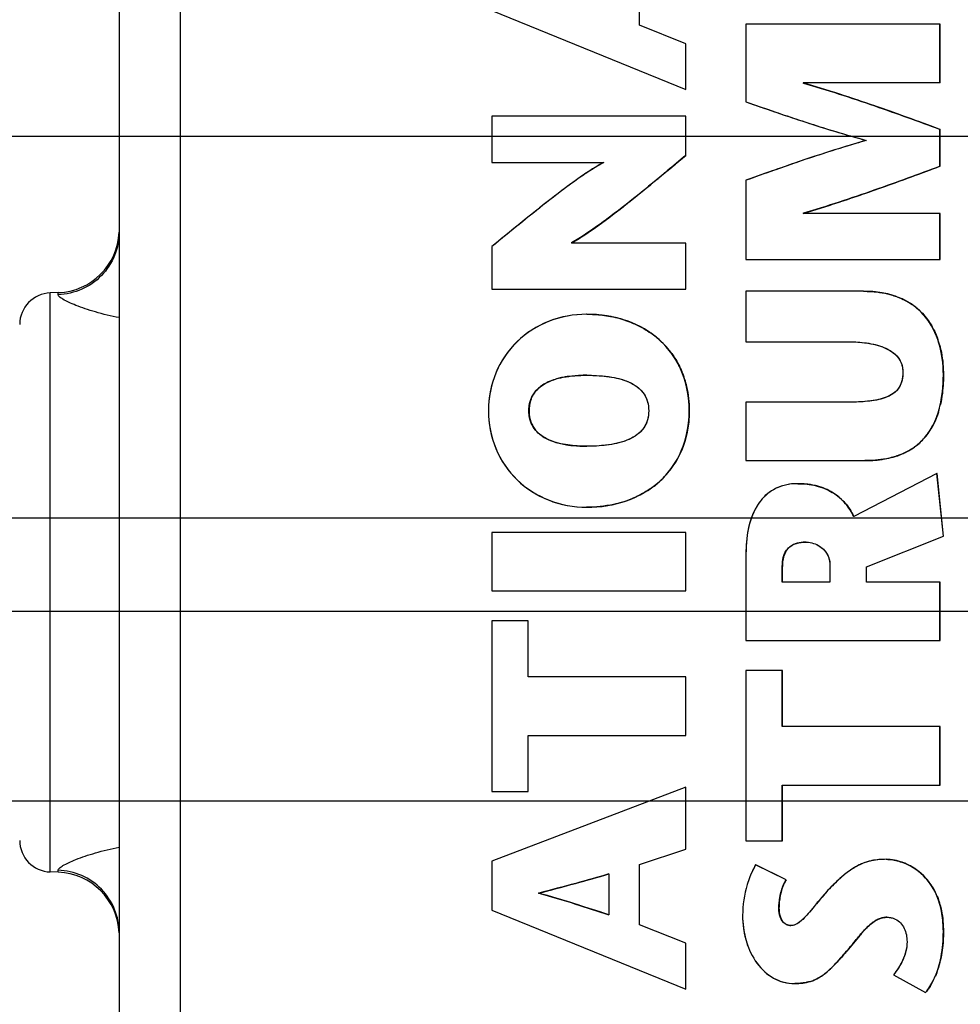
# Model space of a CAD drawing. Header units: inches. Extents: x 0 to 34, y 0 to 22.
# Tile 14 of 36: x 8.3 to 9.5, y 11 to 12.2. Entities that reach past the tile are written whole.
import ezdxf

# ---------------------------------------------------------------- set-up
doc = ezdxf.new("R2010")
doc.units = ezdxf.units.IN
doc.header["$LTSCALE"] = 1.87
doc.header["$MEASUREMENT"] = 0
doc.layers.get('0').update_dxf_attribs({"linetype": 'CONTINUOUS'})
doc.layers.add('DETAIL', color=7, linetype='CONTINUOUS')
doc.layers.add('DIMENSIONS', color=7, linetype='CONTINUOUS')
doc.styles.get("Standard").update_dxf_attribs({"font": 'txt', "width": 0.8})
doc.dimstyles.new('DIMSTYLE_1', dxfattribs={"dimtxt": 0.125, "dimasz": 0.18, "dimexe": 0.125, "dimexo": 0.0625, "dimgap": 0.03125, "dimtad": 0, "dimtih": 1, "dimtoh": 1, "dimlfac": 0.5, "dimzin": 4, "dimdsep": 46, "dimtxsty": 'STANDARD', "dimblk": '_FILLED', "dimblk1": '_FILLED', "dimblk2": '_FILLED', "dimcen": 0.09, "dimazin": 1, "dimtp": 0.001, "dimtm": 0.001, "dimtfac": 1, "dimtofl": 0, "dimtmove": 0, "dimatfit": 3, "dimldrblk": '_FILLED', "dimfxl": 1, "dimtolj": 1, "dimtzin": 4, "dimarcsym": 0})
doc.dimstyles.get("Standard").update_dxf_attribs({"dimtxt": 0.125, "dimasz": 0.18, "dimexe": 0.125, "dimexo": 0.0625, "dimgap": 0.09, "dimtad": 0, "dimtih": 1, "dimtoh": 1, "dimzin": 4, "dimdsep": 46, "dimtxsty": 'STANDARD', "dimblk": '_FILLED', "dimblk1": '_FILLED', "dimblk2": '_FILLED', "dimcen": 0.09, "dimazin": 1, "dimtol": 1, "dimtp": 0.02, "dimtm": 0.02, "dimtfac": 1, "dimtofl": 0, "dimtmove": 0, "dimatfit": 3, "dimldrblk": '_FILLED', "dimfxl": 1, "dimtolj": 1, "dimtzin": 4, "dimarcsym": 0})

# ---------------------------------------------------------------- blocks, each defined once
blk = doc.blocks.new('*D7')
at = {"layer": 'DIMENSIONS', "color": 2, "linetype": 'CONTINUOUS'}
blk.add_line((11.7927, 11.8087), (11.7927, 15.6983), dxfattribs=at)
at = {"layer": 'DIMENSIONS', "color": 2, "linetype": 'CONTINUOUS', "insert": (11.7302, 15.7608), "char_height": 0.125, "width": 1.125, "attachment_point": 1, "rotation": 90, "line_spacing_factor": 0.9}
blk.add_mtext('1.67{\\ftxt.shx;\\W1.000000;\\H0.125000; }[42.3]', dxfattribs=at)
blk = doc.blocks.new('_FILLED')
at = {"color": 0, "linetype": 'BYBLOCK'}
blk.add_solid([(0, 0), (-1, 0.1736), (-1, -0.1736)], dxfattribs=at)
blk = doc.blocks.new('*D8')
at = {"layer": 'DIMENSIONS', "color": 2, "linetype": 'CONTINUOUS'}
blk.add_line((13.1804, 11.4557), (13.1804, 15.6983), dxfattribs=at)
at = {"layer": 'DIMENSIONS', "color": 2, "linetype": 'CONTINUOUS', "insert": (13.1179, 15.7608), "char_height": 0.125, "width": 0.925, "attachment_point": 1, "rotation": 90, "line_spacing_factor": 0.9}
blk.add_mtext('2.36{\\ftxt.shx;\\W1.000000;\\H0.125000; }[60]', dxfattribs=at)
blk = doc.blocks.new('*D21')
at = {"layer": 'DIMENSIONS', "color": 2, "linetype": 'CONTINUOUS'}
blk.add_line((12.9927, 11.268), (7.6467, 11.268), dxfattribs=at)
at = {"layer": 'DIMENSIONS', "color": 2, "linetype": 'CONTINUOUS', "insert": (7.5842, 11.3305), "char_height": 0.125, "width": 1.125, "attachment_point": 3, "line_spacing_factor": 0.9}
blk.add_mtext('1.60{\\ftxt.shx;\\W1.000000;\\H0.125000; }[40.6]', dxfattribs=at)
blk = doc.blocks.new('*D22')
at = {"layer": 'DIMENSIONS', "color": 2, "linetype": 'CONTINUOUS'}
blk.add_line((10.7339, 11.6212), (7.6467, 11.6212), dxfattribs=at)
at = {"layer": 'DIMENSIONS', "color": 2, "linetype": 'CONTINUOUS', "insert": (7.5842, 11.6837), "char_height": 0.125, "width": 1.425, "attachment_point": 3, "line_spacing_factor": 0.9}
blk.add_mtext('2X 1.77{\\ftxt.shx;\\W1.000000;\\H0.125000; }[45.1]', dxfattribs=at)
blk = doc.blocks.new('*D23')
at = {"layer": 'DIMENSIONS', "color": 2, "linetype": 'CONTINUOUS'}
blk.add_line((13.2409, 12.6112), (7.6467, 12.6112), dxfattribs=at)
at = {"layer": 'DIMENSIONS', "color": 2, "linetype": 'CONTINUOUS', "insert": (7.5842, 12.6737), "char_height": 0.125, "width": 1.125, "attachment_point": 3, "line_spacing_factor": 0.9}
blk.add_mtext('2.27{\\ftxt.shx;\\W1.000000;\\H0.125000; }[57.6]', dxfattribs=at)
blk = doc.blocks.new('*D24')
at = {"layer": 'DIMENSIONS', "color": 2, "linetype": 'CONTINUOUS'}
blk.add_line((13.2409, 13.7112), (7.6467, 13.7112), dxfattribs=at)
at = {"layer": 'DIMENSIONS', "color": 2, "linetype": 'CONTINUOUS', "insert": (7.5842, 13.7737), "char_height": 0.125, "width": 1.125, "attachment_point": 3, "line_spacing_factor": 0.9}
blk.add_mtext('2.82{\\ftxt.shx;\\W1.000000;\\H0.125000; }[71.6]', dxfattribs=at)
blk = doc.blocks.new('*D25')
at = {"layer": 'DIMENSIONS', "color": 2, "linetype": 'CONTINUOUS'}
for p, q in [((14.4115, 13.4448), (14.2211, 13.2743)), ((15.0556, 13.4448), (14.4115, 13.4448)), ((14.2211, 13.2743), (7.6467, 13.2743))]:
    blk.add_line(p, q, dxfattribs=at)
at = {"layer": 'DIMENSIONS', "color": 2, "linetype": 'CONTINUOUS', "insert": (7.5842, 13.3368), "char_height": 0.125, "width": 1.125, "attachment_point": 3, "line_spacing_factor": 0.9}
blk.add_mtext('2.69{\\ftxt.shx;\\W1.000000;\\H0.125000; }[68.2]', dxfattribs=at)
blk = doc.blocks.new('*D26')
at = {"layer": 'DIMENSIONS', "color": 2, "linetype": 'CONTINUOUS'}
for p, q in [((7.788, 12.8649), (7.6467, 12.8649)), ((7.9001, 12.7312), (7.788, 12.8649)), ((11.4974, 12.7312), (7.9001, 12.7312))]:
    blk.add_line(p, q, dxfattribs=at)
at = {"layer": 'DIMENSIONS', "color": 2, "linetype": 'CONTINUOUS', "insert": (7.5842, 12.9274), "char_height": 0.125, "width": 1.125, "attachment_point": 3, "line_spacing_factor": 0.9}
blk.add_mtext('2.33{\\ftxt.shx;\\W1.000000;\\H0.125000; }[59.2]', dxfattribs=at)
blk = doc.blocks.new('*D27')
at = {"layer": 'DIMENSIONS', "color": 2, "linetype": 'CONTINUOUS'}
blk.add_line((11.4719, 13.4632), (7.6467, 13.4632), dxfattribs=at)
at = {"layer": 'DIMENSIONS', "color": 2, "linetype": 'CONTINUOUS', "insert": (7.5842, 13.5257), "char_height": 0.125, "width": 1.125, "attachment_point": 3, "line_spacing_factor": 0.9}
blk.add_mtext('2.70{\\ftxt.shx;\\W1.000000;\\H0.125000; }[68.5]', dxfattribs=at)
blk = doc.blocks.new('*D29')
at = {"layer": 'DIMENSIONS', "color": 2, "linetype": 'CONTINUOUS'}
blk.add_line((11.6569, 14.1892), (7.6467, 14.1892), dxfattribs=at)
at = {"layer": 'DIMENSIONS', "color": 2, "linetype": 'CONTINUOUS', "insert": (7.5842, 14.2517), "char_height": 0.125, "width": 1.125, "attachment_point": 3, "line_spacing_factor": 0.9}
blk.add_mtext('3.06{\\ftxt.shx;\\W1.000000;\\H0.125000; }[77.7]', dxfattribs=at)
blk = doc.blocks.new('*D30')
at = {"layer": 'DIMENSIONS', "color": 2, "linetype": 'CONTINUOUS'}
blk.add_line((14.8409, 12.0978), (7.6467, 12.0978), dxfattribs=at)
at = {"layer": 'DIMENSIONS', "color": 2, "linetype": 'CONTINUOUS', "insert": (7.5842, 12.1603), "char_height": 0.125, "width": 1.125, "attachment_point": 3, "line_spacing_factor": 0.9}
blk.add_mtext('2.01{\\ftxt.shx;\\W1.000000;\\H0.125000; }[51.1]', dxfattribs=at)
blk = doc.blocks.new('*D34')
at = {"layer": 'DIMENSIONS', "color": 2, "linetype": 'CONTINUOUS'}
blk.add_line((15.0286, 11.9101), (15.0286, 7.3852), dxfattribs=at)
at = {"layer": 'DIMENSIONS', "color": 2, "linetype": 'CONTINUOUS', "insert": (14.9661, 7.3227), "char_height": 0.125, "width": 1.125, "attachment_point": 3, "rotation": 90, "line_spacing_factor": 0.9}
blk.add_mtext('3.29{\\ftxt.shx;\\W1.000000;\\H0.125000; }[83.4]', dxfattribs=at)
blk = doc.blocks.new('*D40')
at = {"layer": 'DIMENSIONS', "color": 2, "linetype": 'CONTINUOUS'}
blk.add_line((11.0346, 11.9207), (11.0346, 15.6983), dxfattribs=at)
at = {"layer": 'DIMENSIONS', "color": 2, "linetype": 'CONTINUOUS', "insert": (10.9721, 15.7608), "char_height": 0.125, "width": 1.125, "attachment_point": 1, "rotation": 90, "line_spacing_factor": 0.9}
blk.add_mtext('1.29{\\ftxt.shx;\\W1.000000;\\H0.125000; }[32.7]', dxfattribs=at)
blk = doc.blocks.new('*D43')
at = {"layer": 'DIMENSIONS', "color": 2, "linetype": 'CONTINUOUS'}
for p, q in [((7.9043, 11.5048), (7.7824, 11.444)), ((14.4717, 11.5048), (7.9043, 11.5048)), ((7.7824, 11.444), (7.6467, 11.444))]:
    blk.add_line(p, q, dxfattribs=at)
at = {"layer": 'DIMENSIONS', "color": 2, "linetype": 'CONTINUOUS', "insert": (7.5842, 11.5065), "char_height": 0.125, "width": 1.125, "attachment_point": 3, "line_spacing_factor": 0.9}
blk.add_mtext('1.72{\\ftxt.shx;\\W1.000000;\\H0.125000; }[43.6]', dxfattribs=at)

msp = doc.modelspace()

# ---------------------------------------------------------------- linework, layer by layer
at = {"color": 7, "linetype": 'CONTINUOUS'}
for p, q in [((8.4582, 14.6309), (8.4582, 8.4514)), ((8.5342, 14.6309), (8.5342, 8.4514)), ((9.1073, 12.2367), (9.1073, 12.3118)), ((9.1074, 12.2367), (9.1074, 12.3118)), ((8.923, 12.255), (9.1651, 12.1564)), ((9.1651, 12.2135), (9.1073, 12.2367)), ((9.1074, 12.2367), (9.1073, 12.2367)), ((9.1652, 12.2135), (9.1074, 12.2367)), ((9.24, 12.2377), (9.24, 12.1409)), ((9.4822, 12.2377), (9.24, 12.2377)), ((9.482, 12.1647), (9.482, 12.2377)), ((9.4822, 12.1647), (9.4822, 12.2377)), ((9.1651, 12.1564), (9.1651, 12.2135)), ((9.1652, 12.2135), (9.1651, 12.2135)), ((9.1652, 12.1564), (9.1652, 12.2135)), ((9.1652, 12.1564), (9.1651, 12.1564)), ((9.4822, 12.1647), (9.3115, 12.1646)), ((8.923, 12.1229), (8.923, 12.0654)), ((9.1652, 12.1229), (8.923, 12.1229)), ((9.1651, 12.0741), (9.1651, 12.1229)), ((9.1652, 12.0741), (9.1652, 12.1229)), ((9.482, 12.0606), (9.482, 12.1066)), ((9.4822, 12.1066), (9.482, 12.1066)), ((9.4822, 12.0606), (9.4822, 12.1066)), ((9.1652, 12.0741), (9.1651, 12.0741)), ((8.923, 12.0654), (9.0627, 12.0654)), ((9.4822, 12.0606), (9.482, 12.0606)), ((9.24, 12.043), (9.24, 11.944)), ((9.4822, 12.0014), (9.3115, 12.0016)), ((9.482, 11.944), (9.482, 12.0014)), ((9.4822, 11.944), (9.4822, 12.0014)), ((9.0338, 11.9718), (9.0223, 11.9648)), ((8.923, 11.9603), (8.923, 11.9073)), ((9.1652, 11.9647), (9.0222, 11.9647)), ((9.1651, 11.9073), (9.1651, 11.9647)), ((9.1652, 11.9073), (9.1652, 11.9647)), ((9.24, 11.944), (9.4822, 11.944)), ((8.923, 11.9073), (9.1652, 11.9073)), ((8.3822, 11.9028), (8.3722, 11.9025)), ((8.3722, 11.1798), (8.3722, 11.9025)), ((8.3822, 11.9003), (8.3822, 11.9028)), ((9.24, 11.9045), (9.24, 11.8416)), ((9.3864, 11.9045), (9.24, 11.9045)), ((9.0414, 11.8758), (9.0413, 11.8758)), ((9.24, 11.8416), (9.3656, 11.8416)), ((9.0414, 11.7997), (9.0413, 11.7997)), ((9.4863, 11.8001), (9.4862, 11.8001)), ((9.24, 11.7661), (9.24, 11.6932)), ((9.3666, 11.7661), (9.24, 11.7661)), ((8.9695, 11.7554), (8.9693, 11.7554)), ((9.1693, 11.7554), (9.1692, 11.7554)), ((9.0071, 11.7148), (9.016, 11.713)), ((9.0414, 11.7111), (9.0413, 11.7111)), ((9.24, 11.6932), (9.3881, 11.6932)), ((9.388, 11.6932), (9.3881, 11.6932)), ((9.3881, 11.6932), (9.3881, 11.6932)), ((9.4782, 11.6772), (9.3745, 11.6236)), ((9.4862, 11.599), (9.4782, 11.6772)), ((9.4783, 11.6772), (9.4782, 11.6772)), ((9.4863, 11.599), (9.4783, 11.6772)), ((9.3047, 11.6644), (9.3046, 11.6644)), ((9.0413, 11.635), (9.0414, 11.635)), ((9.0414, 11.635), (9.0413, 11.635)), ((9.0413, 11.635), (9.0413, 11.635)), ((8.923, 11.6036), (8.923, 11.5305)), ((9.1652, 11.6036), (8.923, 11.6036)), ((9.1651, 11.5305), (9.1651, 11.6036)), ((9.1652, 11.5305), (9.1652, 11.6036)), ((9.3151, 11.5914), (9.315, 11.5914)), ((9.3904, 11.5607), (9.4862, 11.599)), ((9.3905, 11.5607), (9.4863, 11.599)), ((9.4863, 11.599), (9.4862, 11.599)), ((9.24, 11.5766), (9.24, 11.4686)), ((9.2853, 11.5416), (9.2853, 11.561)), ((9.2854, 11.561), (9.2853, 11.561)), ((9.2854, 11.5416), (9.2854, 11.561)), ((9.3447, 11.5624), (9.3447, 11.5416)), ((9.3904, 11.5416), (9.3904, 11.5607)), ((9.3905, 11.5607), (9.3904, 11.5607)), ((9.3905, 11.5416), (9.3905, 11.5607)), ((9.3447, 11.5416), (9.2853, 11.5416)), ((9.4822, 11.5416), (9.3904, 11.5416)), ((9.482, 11.4686), (9.482, 11.5416)), ((9.4822, 11.4686), (9.4822, 11.5416)), ((8.923, 11.5305), (9.1652, 11.5305)), ((8.923, 11.4931), (8.923, 11.2804)), ((8.9684, 11.4931), (8.923, 11.4931)), ((8.9683, 11.4233), (8.9683, 11.4931)), ((8.9684, 11.4233), (8.9684, 11.4931)), ((9.24, 11.4686), (9.4822, 11.4686)), ((9.24, 11.4312), (9.24, 11.2185)), ((9.2854, 11.4312), (9.24, 11.4312)), ((9.2853, 11.3613), (9.2853, 11.4312)), ((9.2854, 11.3613), (9.2854, 11.4312)), ((9.1652, 11.4233), (8.9683, 11.4233)), ((9.1651, 11.3503), (9.1651, 11.4233)), ((9.1652, 11.3503), (9.1652, 11.4233)), ((9.4822, 11.3613), (9.2853, 11.3613)), ((9.482, 11.2883), (9.482, 11.3613)), ((9.4822, 11.2883), (9.4822, 11.3613)), ((8.9683, 11.2804), (8.9683, 11.3503)), ((8.9683, 11.3503), (9.1652, 11.3503)), ((8.9684, 11.2804), (8.9684, 11.3503)), ((9.1651, 11.2856), (8.923, 11.1935)), ((9.1651, 11.2081), (9.1651, 11.2856)), ((9.1652, 11.2856), (9.1651, 11.2856)), ((9.1652, 11.2081), (9.1652, 11.2856)), ((9.2853, 11.2185), (9.2853, 11.2883)), ((9.2853, 11.2883), (9.4822, 11.2883)), ((9.2854, 11.2185), (9.2854, 11.2883)), ((8.923, 11.2804), (8.9684, 11.2804)), ((9.1073, 11.189), (9.1651, 11.2081)), ((9.1074, 11.189), (9.1652, 11.2081)), ((9.1652, 11.2081), (9.1651, 11.2081)), ((9.24, 11.2185), (9.2854, 11.2185)), ((9.415, 11.1956), (9.4149, 11.1956)), ((8.923, 11.1935), (8.923, 11.1323)), ((9.1073, 11.114), (9.1073, 11.189)), ((9.1074, 11.189), (9.1073, 11.189)), ((9.1074, 11.114), (9.1074, 11.189)), ((9.2901, 11.17), (9.2521, 11.1887)), ((9.2522, 11.1887), (9.2521, 11.1887)), ((9.2902, 11.17), (9.2522, 11.1887)), ((8.3822, 11.1795), (8.3722, 11.1798)), ((8.3822, 11.1795), (8.3822, 11.182)), ((9.069, 11.1773), (9.069, 11.1264)), ((9.2902, 11.17), (9.2901, 11.17)), ((8.9826, 11.1538), (8.9825, 11.1538)), ((9.2812, 11.1344), (9.2811, 11.1344)), ((8.923, 11.1323), (9.1651, 11.0337)), ((9.2822, 11.126), (9.283, 11.1234)), ((9.283, 11.1234), (9.2844, 11.1203)), ((9.4158, 11.1233), (9.4157, 11.1233)), ((9.1651, 11.0908), (9.1073, 11.114)), ((9.1074, 11.114), (9.1073, 11.114)), ((9.1652, 11.0908), (9.1074, 11.114)), ((9.2961, 11.1129), (9.296, 11.1129)), ((9.3933, 11.1127), (9.388, 11.1074)), ((9.382, 11.1006), (9.3656, 11.0808)), ((9.4863, 11.1053), (9.4862, 11.1053)), ((9.1651, 11.0337), (9.1651, 11.0908)), ((9.1652, 11.0908), (9.1651, 11.0908)), ((9.1652, 11.0337), (9.1652, 11.0908)), ((9.3656, 11.0808), (9.3655, 11.0808)), ((9.347, 11.0605), (9.3416, 11.0555)), ((9.4239, 11.0513), (9.464, 11.0292)), ((9.3009, 11.0406), (9.3008, 11.0406)), ((9.1652, 11.0337), (9.1651, 11.0337)), ((9.4641, 11.0292), (9.464, 11.0292))]:
    msp.add_line(p, q, dxfattribs=at)
for centre, radius, start, end in [((8.3795, 11.9815), 0.0787, 272, 357.7832), ((8.3736, 11.8631), 0.0394, 92, 180), ((9.4016, 11.8218), 0.0803, 46.93, 55.7679), ((9.0569, 11.7602), 0.1125, 44.3593, 54.7922), ((9.3745, 11.8078), 0.1111, 15.1807, 20.3088), ((9.0594, 11.7628), 0.1089, 36.0947, 44.3056), ((9.0358, 11.6747), 0.1248, 97.9796, 99.192), ((9.0536, 11.7602), 0.1153, 17.6058, 22.435), ((9.0041, 11.7577), 0.0343, 153.4136, 156.3587), ((9.3644, 11.7895), 0.121, 342.7502, 347.5562), ((9.0039, 11.753), 0.0341, 205.0399, 209.4356), ((9.4011, 11.7747), 0.0814, 323.5623, 330.8722), ((9.4063, 11.7709), 0.0749, 311.3219, 323.5387), ((9.0359, 11.837), 0.1256, 260.8707, 262.1843), ((9.4068, 11.7705), 0.0744, 303.6961, 311.2232), ((9.0589, 11.7484), 0.1095, 323.3123, 335.5142), ((9.0591, 11.7484), 0.1093, 312.5716, 323.2367), ((9.0564, 11.7514), 0.1134, 304.5422, 312.546), ((9.3128, 11.5957), 0.0675, 47.6815, 59.0348), ((9.0471, 11.769), 0.1333, 286.7159, 292.4739), ((9.3081, 11.5688), 0.0214, 130.3325, 136.5475), ((8.3736, 11.2192), 0.0394, 180, 268), ((9.4108, 11.1244), 0.0717, 69.7841, 70.808), ((9.4104, 11.1235), 0.0726, 61.4462, 69.7773), ((9.4105, 11.1236), 0.0725, 52.7084, 61.4587), ((8.3795, 11.1008), 0.0787, 2.2168, 88), ((9.4108, 11.1239), 0.0721, 42.5257, 52.6953), ((9.4094, 11.1226), 0.074, 33.6733, 42.5259), ((9.4158, 11.0994), 0.0239, 89.9993, 93.5984), ((9.4404, 11.0612), 0.0698, 130.874, 132.4413), ((9.5448, 10.964), 0.2125, 138.683, 140.0083), ((9.494, 11.0086), 0.1449, 137.0118, 138.6774), ((9.2324, 11.1776), 0.1639, 314.3806, 316.2648), ((9.3871, 11.0873), 0.0966, 331.9585, 337.2419), ((9.3046, 11.0941), 0.0532, 285.9325, 289.5455), ((9.3047, 11.0937), 0.0529, 289.5795, 297.0846)]:
    msp.add_arc(centre, radius, start, end, dxfattribs=at)
for points in [[(9.482, 12.1066), (9.4257, 12.1273), (9.3691, 12.1476), (9.3115, 12.1646)], [(9.4565, 11.8805), (9.4613, 11.876), (9.4655, 11.8709), (9.4691, 11.8655)], [(8.9862, 11.7873), (8.9845, 11.7862), (8.9829, 11.7849), (8.9813, 11.7835)], [(8.9813, 11.7835), (8.9781, 11.7806), (8.9753, 11.777), (8.9734, 11.7731)], [(8.9741, 11.7362), (8.9761, 11.7327), (8.9788, 11.7296), (8.9818, 11.7269)], [(8.9818, 11.7269), (8.9835, 11.7254), (8.9853, 11.7241), (8.9872, 11.7229)], [(9.2521, 11.1887), (9.2492, 11.184), (9.2469, 11.179), (9.2449, 11.1738)], [(8.9814, 11.1534), (9.0108, 11.1608), (9.0398, 11.1692), (9.069, 11.1773)], [(9.405, 11.1208), (9.4033, 11.1201), (9.4017, 11.1192), (9.4002, 11.1181)], [(9.4143, 11.1233), (9.4111, 11.1231), (9.4079, 11.1222), (9.405, 11.1208)], [(9.4157, 11.1233), (9.4193, 11.1233), (9.423, 11.1226), (9.4262, 11.1211)], [(9.2874, 11.1165), (9.2882, 11.1157), (9.2891, 11.115), (9.2901, 11.1145)], [(9.296, 11.1129), (9.2936, 11.1129), (9.2911, 11.1137), (9.2891, 11.115)], [(9.2901, 11.1145), (9.2919, 11.1135), (9.294, 11.1129), (9.2961, 11.1129)], [(9.4002, 11.1181), (9.3983, 11.1169), (9.3965, 11.1155), (9.3947, 11.114)], [(9.4724, 11.0418), (9.4701, 11.0374), (9.4673, 11.0331), (9.4641, 11.0292)]]:
    msp.add_open_spline(points, degree=3, dxfattribs=at)
for points, knots in [([(9.482, 12.1066), (9.455, 12.1165), (9.3986, 12.1371), (9.3414, 12.1556), (9.3115, 12.1644)], [0, 0, 0, 0, 0.479635, 1, 1, 1, 1]), ([(9.3116, 12.1644), (9.3415, 12.1556), (9.3987, 12.1371), (9.4551, 12.1165), (9.4822, 12.1066)], [0, 0, 0, 0, 0.520365, 1, 1, 1, 1]), ([(9.24, 12.1409), (9.2637, 12.1327), (9.3133, 12.1154), (9.3636, 12.1001), (9.3901, 12.0928)], [0, 0, 0, 0, 0.476296, 1, 1, 1, 1]), ([(9.24, 12.1409), (9.2648, 12.1323), (9.3145, 12.115), (9.3648, 12.0998), (9.3901, 12.0928)], [0, 0, 0, 0, 0.500015, 1, 1, 1, 1]), ([(9.3901, 12.0928), (9.3636, 12.0852), (9.3133, 12.0693), (9.2636, 12.0514), (9.24, 12.043)], [0, 0, 0, 0, 0.523552, 1, 1, 1, 1]), ([(9.3901, 12.0928), (9.3648, 12.0855), (9.3145, 12.0697), (9.2648, 12.0519), (9.24, 12.043)], [0, 0, 0, 0, 0.499987, 1, 1, 1, 1]), ([(9.0222, 11.9648), (9.0336, 11.9713), (9.0573, 11.9874), (9.0928, 12.0146), (9.1291, 12.0442), (9.1533, 12.0644), (9.1651, 12.0741)], [0, 0, 0, 0, 0.219113, 0.475785, 0.744743, 1, 1, 1, 1]), ([(9.0222, 11.9647), (9.0352, 11.9722), (9.06, 11.9893), (9.0956, 12.0168), (9.1305, 12.0453), (9.1535, 12.0646), (9.1651, 12.0741)], [0, 0, 0, 0, 0.249979, 0.500037, 0.749996, 1, 1, 1, 1]), ([(9.1652, 12.0741), (9.1574, 12.0677), (9.1249, 12.0406), (9.0923, 12.0138), (9.0665, 11.9946)], [0, 0, 0, 0, 0.239828, 1, 1, 1, 1]), ([(9.0627, 12.0654), (9.0498, 12.0586), (9.0258, 12.0419), (8.991, 12.0154), (8.9569, 11.988), (8.9343, 11.9695), (8.923, 11.9603)], [0, 0, 0, 0, 0.249982, 0.50006, 0.749974, 1, 1, 1, 1]), ([(9.0628, 12.0653), (9.0581, 12.0629), (9.0482, 12.057), (9.026, 12.042), (8.9958, 12.0192), (8.9593, 11.99), (8.9349, 11.9699), (8.923, 11.9603)], [0, 0, 0, 0, 0.089597, 0.198862, 0.457722, 0.73795, 1, 1, 1, 1]), ([(9.3115, 12.0018), (9.3414, 12.0108), (9.3986, 12.0296), (9.455, 12.0505), (9.482, 12.0606)], [0, 0, 0, 0, 0.520305, 1, 1, 1, 1]), ([(9.3115, 12.0016), (9.3259, 12.0059), (9.3617, 12.0174), (9.4186, 12.037), (9.4609, 12.0527), (9.482, 12.0606)], [0, 0, 0, 0, 0.249997, 0.625001, 1, 1, 1, 1]), ([(9.4822, 12.0606), (9.4551, 12.0505), (9.3987, 12.0296), (9.3415, 12.0108), (9.3116, 12.0018)], [0, 0, 0, 0, 0.479695, 1, 1, 1, 1]), ([(9.0665, 11.9946), (9.0637, 11.9925), (9.053, 11.9846), (9.042, 11.977), (9.0338, 11.9718)], [0, 0, 0, 0, 0.264969, 1, 1, 1, 1]), ([(8.4582, 11.9785), (8.4582, 11.9685), (8.4543, 11.9484), (8.4375, 11.9228), (8.4123, 11.9052), (8.3922, 11.9007), (8.3822, 11.9003)], [0, 0, 0, 0, 0.249209, 0.498874, 0.749194, 1, 1, 1, 1]), ([(8.4582, 11.8716), (8.4482, 11.8735), (8.4339, 11.8769), (8.4161, 11.8825), (8.4049, 11.8866), (8.3957, 11.8905), (8.3887, 11.8941), (8.3843, 11.897), (8.3822, 11.8993), (8.3822, 11.9003)], [0, 0, 0, 0, 0.370514, 0.534453, 0.679717, 0.802476, 0.898635, 0.964447, 1, 1, 1, 1]), ([(9.4862, 11.8001), (9.4862, 11.8134), (9.4832, 11.8395), (9.4685, 11.8692), (9.4498, 11.8869), (9.4248, 11.9012), (9.4019, 11.9045), (9.3863, 11.9045)], [0, 0, 0, 0, 0.245146, 0.475281, 0.590927, 0.712892, 1, 1, 1, 1]), ([(9.4862, 11.8001), (9.4862, 11.8137), (9.4837, 11.8344), (9.4733, 11.8598), (9.4613, 11.8767), (9.4455, 11.89), (9.4207, 11.9019), (9.3999, 11.9045), (9.3863, 11.9045)], [0, 0, 0, 0, 0.249745, 0.375007, 0.500167, 0.625255, 0.750467, 1, 1, 1, 1]), ([(9.3864, 11.9045), (9.3897, 11.9045), (9.402, 11.9042), (9.4143, 11.9022), (9.4228, 11.8995)], [0, 0, 0, 0, 0.271111, 1, 1, 1, 1]), ([(9.4228, 11.8995), (9.425, 11.8989), (9.4334, 11.896), (9.4414, 11.8919), (9.4468, 11.8882)], [0, 0, 0, 0, 0.262201, 1, 1, 1, 1]), ([(9.0413, 11.8758), (9.0251, 11.8758), (8.9931, 11.87), (8.9525, 11.844), (8.925, 11.804), (8.9189, 11.7718), (8.9189, 11.7554)], [0, 0, 0, 0, 0.255257, 0.498579, 0.74179, 1, 1, 1, 1]), ([(9.0413, 11.8758), (9.0254, 11.8758), (8.9933, 11.8701), (8.9522, 11.8439), (8.9248, 11.8034), (8.9189, 11.7713), (8.9189, 11.7554)], [0, 0, 0, 0, 0.2501, 0.500003, 0.749871, 1, 1, 1, 1]), ([(9.1692, 11.7554), (9.1692, 11.7725), (9.1634, 11.8056), (9.1345, 11.8462), (9.0915, 11.8709), (9.0583, 11.8758), (9.0413, 11.8758)], [0, 0, 0, 0, 0.26092, 0.498488, 0.738975, 1, 1, 1, 1]), ([(9.1692, 11.7554), (9.1692, 11.7718), (9.165, 11.7968), (9.1492, 11.8258), (9.1274, 11.8505), (9.0906, 11.8711), (9.0576, 11.8758), (9.0413, 11.8758)], [0, 0, 0, 0, 0.249764, 0.375169, 0.500545, 0.750015, 1, 1, 1, 1]), ([(9.0414, 11.8758), (9.0462, 11.8758), (9.0648, 11.8751), (9.0832, 11.871), (9.096, 11.8659)], [0, 0, 0, 0, 0.261218, 1, 1, 1, 1]), ([(9.096, 11.8659), (9.0983, 11.865), (9.1073, 11.8612), (9.1158, 11.8563), (9.1217, 11.8521)], [0, 0, 0, 0, 0.25395, 1, 1, 1, 1]), ([(9.4691, 11.8655), (9.472, 11.861), (9.4754, 11.8546), (9.478, 11.848), (9.4787, 11.8463)], [0, 0, 0, 0, 0.747277, 1, 1, 1, 1]), ([(9.3655, 11.8416), (9.3757, 11.8416), (9.3901, 11.8407), (9.4075, 11.8364), (9.4202, 11.8311), (9.4302, 11.8229), (9.435, 11.8121), (9.4357, 11.8064), (9.4357, 11.8035)], [0, 0, 0, 0, 0.343949, 0.484424, 0.60644, 0.808639, 0.902219, 1, 1, 1, 1]), ([(9.3655, 11.8416), (9.3729, 11.8416), (9.3877, 11.8409), (9.406, 11.8373), (9.4195, 11.8312), (9.4285, 11.8243), (9.4345, 11.8147), (9.4357, 11.8072), (9.4357, 11.8035)], [0, 0, 0, 0, 0.249847, 0.499666, 0.624957, 0.749943, 0.87492, 1, 1, 1, 1]), ([(9.4817, 11.8369), (9.4825, 11.8339), (9.4853, 11.8219), (9.4863, 11.8094), (9.4863, 11.8001)], [0, 0, 0, 0, 0.244287, 1, 1, 1, 1]), ([(9.1474, 11.8269), (9.1486, 11.8252), (9.1536, 11.818), (9.1576, 11.8102), (9.1601, 11.8042)], [0, 0, 0, 0, 0.247112, 1, 1, 1, 1]), ([(8.9693, 11.7554), (8.9693, 11.7623), (8.9725, 11.7765), (8.9897, 11.7914), (9.0136, 11.7985), (9.0314, 11.7997), (9.0413, 11.7997)], [0, 0, 0, 0, 0.21981, 0.4331, 0.688045, 1, 1, 1, 1]), ([(8.9693, 11.7554), (8.9693, 11.7594), (8.9703, 11.7673), (8.9756, 11.7782), (8.9842, 11.7866), (8.9982, 11.7943), (9.0176, 11.7989), (9.0334, 11.7997), (9.0413, 11.7997)], [0, 0, 0, 0, 0.125261, 0.250338, 0.375289, 0.500617, 0.750235, 1, 1, 1, 1]), ([(9.0158, 11.7979), (9.015, 11.7977), (9.0119, 11.7972), (9.0089, 11.7965), (9.0066, 11.796)], [0, 0, 0, 0, 0.256863, 1, 1, 1, 1]), ([(9.0414, 11.7997), (9.0394, 11.7997), (9.0317, 11.7996), (9.024, 11.799), (9.0184, 11.7983)], [0, 0, 0, 0, 0.262816, 1, 1, 1, 1]), ([(9.0413, 11.7997), (9.0517, 11.7997), (9.0668, 11.7989), (9.0855, 11.7947), (9.1, 11.7892), (9.1121, 11.7797), (9.1179, 11.7665), (9.1187, 11.7592), (9.1187, 11.7554)], [0, 0, 0, 0, 0.315046, 0.45093, 0.572615, 0.7831, 0.886393, 1, 1, 1, 1]), ([(9.0413, 11.7997), (9.0496, 11.7997), (9.0663, 11.7989), (9.0907, 11.7941), (9.1096, 11.783), (9.1177, 11.768), (9.1187, 11.7596), (9.1187, 11.7554)], [0, 0, 0, 0, 0.250313, 0.500515, 0.749133, 0.874431, 1, 1, 1, 1]), ([(9.4357, 11.8035), (9.4357, 11.7971), (9.4339, 11.7872), (9.4254, 11.7777), (9.4172, 11.7728), (9.4071, 11.7695), (9.3901, 11.7665), (9.3763, 11.7661), (9.3665, 11.7661)], [0, 0, 0, 0, 0.217828, 0.315265, 0.41904, 0.536618, 0.671877, 1, 1, 1, 1]), ([(9.4357, 11.8035), (9.4357, 11.7998), (9.435, 11.7923), (9.43, 11.7819), (9.4213, 11.7746), (9.4108, 11.7704), (9.3999, 11.7681), (9.3851, 11.7664), (9.374, 11.7661), (9.3665, 11.7661)], [0, 0, 0, 0, 0.125379, 0.250366, 0.375023, 0.500493, 0.625416, 0.750368, 1, 1, 1, 1]), ([(9.388, 11.6932), (9.3963, 11.6932), (9.412, 11.6943), (9.4334, 11.7001), (9.451, 11.7098), (9.4695, 11.7274), (9.4838, 11.7585), (9.4862, 11.7857), (9.4862, 11.8001)], [0, 0, 0, 0, 0.151292, 0.282288, 0.399872, 0.511352, 0.739533, 1, 1, 1, 1]), ([(9.388, 11.6932), (9.4018, 11.6932), (9.4228, 11.6956), (9.448, 11.7076), (9.4638, 11.7215), (9.4751, 11.7391), (9.4843, 11.7654), (9.4862, 11.7863), (9.4862, 11.8001)], [0, 0, 0, 0, 0.249537, 0.374756, 0.499789, 0.624901, 0.750194, 1, 1, 1, 1]), ([(9.4863, 11.8001), (9.4863, 11.7969), (9.486, 11.7846), (9.4846, 11.7722), (9.4826, 11.7634)], [0, 0, 0, 0, 0.261772, 1, 1, 1, 1]), ([(8.996, 11.7925), (8.9951, 11.7921), (8.9917, 11.7906), (8.9885, 11.7889), (8.9862, 11.7873)], [0, 0, 0, 0, 0.25946, 1, 1, 1, 1]), ([(9.0066, 11.796), (9.0057, 11.7957), (9.0021, 11.7948), (8.9985, 11.7935), (8.996, 11.7925)], [0, 0, 0, 0, 0.259174, 1, 1, 1, 1]), ([(9.1634, 11.795), (9.1644, 11.792), (9.1679, 11.7791), (9.1693, 11.7656), (9.1693, 11.7554)], [0, 0, 0, 0, 0.23954, 1, 1, 1, 1]), ([(8.9726, 11.7715), (8.9721, 11.7703), (8.9702, 11.7652), (8.9695, 11.7596), (8.9695, 11.7554)], [0, 0, 0, 0, 0.236923, 1, 1, 1, 1]), ([(8.9189, 11.7554), (8.9189, 11.739), (8.925, 11.7068), (8.9525, 11.6669), (8.9931, 11.6409), (9.0251, 11.635), (9.0413, 11.635)], [0, 0, 0, 0, 0.258113, 0.501298, 0.74466, 1, 1, 1, 1]), ([(8.9189, 11.7554), (8.9189, 11.7396), (8.9248, 11.7074), (8.9522, 11.667), (8.9934, 11.6408), (9.0254, 11.635), (9.0413, 11.635)], [0, 0, 0, 0, 0.250127, 0.499993, 0.749898, 1, 1, 1, 1]), ([(9.0413, 11.7111), (9.0314, 11.7111), (9.0136, 11.7123), (8.9897, 11.7195), (8.9726, 11.7343), (8.9693, 11.7485), (8.9693, 11.7554)], [0, 0, 0, 0, 0.312097, 0.567139, 0.780411, 1, 1, 1, 1]), ([(9.0413, 11.7111), (9.0334, 11.7111), (9.0176, 11.712), (8.9982, 11.7166), (8.9842, 11.7242), (8.9756, 11.7326), (8.9703, 11.7435), (8.9693, 11.7515), (8.9693, 11.7554)], [0, 0, 0, 0, 0.249766, 0.499385, 0.624713, 0.749664, 0.87474, 1, 1, 1, 1]), ([(8.9695, 11.7554), (8.9695, 11.7539), (8.9697, 11.7481), (8.9712, 11.7424), (8.973, 11.7386)], [0, 0, 0, 0, 0.267783, 1, 1, 1, 1]), ([(9.1187, 11.7554), (9.1187, 11.7516), (9.1179, 11.7444), (9.1121, 11.7311), (9.1, 11.7217), (9.0855, 11.7161), (9.0668, 11.7119), (9.0517, 11.7111), (9.0413, 11.7111)], [0, 0, 0, 0, 0.113477, 0.216691, 0.427161, 0.548883, 0.68482, 1, 1, 1, 1]), ([(9.0413, 11.635), (9.0583, 11.635), (9.0914, 11.64), (9.1345, 11.6646), (9.1634, 11.7052), (9.1692, 11.7384), (9.1692, 11.7554)], [0, 0, 0, 0, 0.261082, 0.50156, 0.739074, 1, 1, 1, 1]), ([(9.0413, 11.635), (9.0576, 11.635), (9.0906, 11.6397), (9.1273, 11.6604), (9.1492, 11.6851), (9.165, 11.7141), (9.1692, 11.7391), (9.1692, 11.7554)], [0, 0, 0, 0, 0.249987, 0.499457, 0.624833, 0.750237, 1, 1, 1, 1]), ([(9.1187, 11.7554), (9.1187, 11.7512), (9.1177, 11.7428), (9.1096, 11.7278), (9.0907, 11.7167), (9.0663, 11.7119), (9.0496, 11.7111), (9.0413, 11.7111)], [0, 0, 0, 0, 0.125567, 0.250863, 0.499487, 0.749689, 1, 1, 1, 1]), ([(9.1693, 11.7554), (9.1693, 11.7506), (9.1685, 11.7327), (9.164, 11.715), (9.1585, 11.703)], [0, 0, 0, 0, 0.266016, 1, 1, 1, 1]), ([(9.48, 11.7536), (9.4795, 11.7519), (9.4774, 11.7456), (9.4746, 11.7394), (9.4722, 11.735)], [0, 0, 0, 0, 0.255912, 1, 1, 1, 1]), ([(8.9872, 11.7229), (8.9879, 11.7224), (8.9908, 11.7207), (8.9939, 11.7192), (8.9963, 11.7183)], [0, 0, 0, 0, 0.241873, 1, 1, 1, 1]), ([(8.9963, 11.7183), (8.9971, 11.7179), (9.0006, 11.7166), (9.0043, 11.7155), (9.0071, 11.7148)], [0, 0, 0, 0, 0.24099, 1, 1, 1, 1]), ([(9.0188, 11.7126), (9.0206, 11.7123), (9.0281, 11.7114), (9.0356, 11.7111), (9.0414, 11.7111)], [0, 0, 0, 0, 0.237449, 1, 1, 1, 1]), ([(9.4322, 11.7005), (9.4315, 11.7002), (9.4284, 11.6991), (9.4253, 11.6981), (9.423, 11.6975)], [0, 0, 0, 0, 0.244864, 1, 1, 1, 1]), ([(9.448, 11.7086), (9.4468, 11.7078), (9.4418, 11.7047), (9.4364, 11.7021), (9.4322, 11.7005)], [0, 0, 0, 0, 0.242935, 1, 1, 1, 1]), ([(9.423, 11.6975), (9.4204, 11.6967), (9.4089, 11.6941), (9.3971, 11.6932), (9.3881, 11.6932)], [0, 0, 0, 0, 0.23052, 1, 1, 1, 1]), ([(9.3046, 11.6644), (9.2955, 11.6644), (9.2816, 11.6618), (9.2663, 11.652), (9.2531, 11.638), (9.242, 11.6122), (9.24, 11.5893), (9.24, 11.5766)], [0, 0, 0, 0, 0.224202, 0.331189, 0.441344, 0.689404, 1, 1, 1, 1]), ([(9.3046, 11.6644), (9.2995, 11.6644), (9.2892, 11.6634), (9.2747, 11.658), (9.2622, 11.6486), (9.2498, 11.6321), (9.2415, 11.6073), (9.24, 11.5868), (9.24, 11.5766)], [0, 0, 0, 0, 0.125124, 0.250244, 0.375219, 0.50044, 0.75001, 1, 1, 1, 1]), ([(9.3745, 11.6236), (9.3717, 11.6293), (9.3646, 11.6402), (9.3494, 11.6537), (9.3287, 11.6627), (9.313, 11.6644), (9.3046, 11.6644)], [0, 0, 0, 0, 0.222094, 0.452847, 0.705183, 1, 1, 1, 1]), ([(9.3745, 11.6236), (9.3714, 11.63), (9.3634, 11.642), (9.3464, 11.6555), (9.3261, 11.6631), (9.3118, 11.6644), (9.3046, 11.6644)], [0, 0, 0, 0, 0.250005, 0.49988, 0.74983, 1, 1, 1, 1]), ([(9.3047, 11.6644), (9.3076, 11.6644), (9.3181, 11.664), (9.3285, 11.6619), (9.3357, 11.6593)], [0, 0, 0, 0, 0.272754, 1, 1, 1, 1]), ([(9.1207, 11.658), (9.1189, 11.6568), (9.1117, 11.6521), (9.1041, 11.6483), (9.0981, 11.6458)], [0, 0, 0, 0, 0.247245, 1, 1, 1, 1]), ([(9.3357, 11.6593), (9.3367, 11.6589), (9.3408, 11.6573), (9.3447, 11.6553), (9.3475, 11.6536)], [0, 0, 0, 0, 0.257096, 1, 1, 1, 1]), ([(9.0855, 11.6413), (9.082, 11.6403), (9.0676, 11.6365), (9.0526, 11.635), (9.0414, 11.635)], [0, 0, 0, 0, 0.242124, 1, 1, 1, 1]), ([(9.3582, 11.6456), (9.36, 11.6441), (9.3664, 11.6375), (9.3716, 11.6297), (9.3746, 11.6236)], [0, 0, 0, 0, 0.254947, 1, 1, 1, 1]), ([(9.2853, 11.561), (9.2853, 11.5683), (9.2874, 11.5805), (9.301, 11.5904), (9.31, 11.5914), (9.315, 11.5914)], [0, 0, 0, 0, 0.454021, 0.68992, 1, 1, 1, 1]), ([(9.2853, 11.561), (9.2853, 11.565), (9.286, 11.5732), (9.2917, 11.5845), (9.3028, 11.5907), (9.311, 11.5914), (9.315, 11.5914)], [0, 0, 0, 0, 0.250234, 0.499642, 0.749258, 1, 1, 1, 1]), ([(9.3015, 11.5893), (9.3008, 11.589), (9.2983, 11.588), (9.2959, 11.5865), (9.2943, 11.5852)], [0, 0, 0, 0, 0.26624, 1, 1, 1, 1]), ([(9.3151, 11.5914), (9.3138, 11.5914), (9.3092, 11.5913), (9.3046, 11.5904), (9.3015, 11.5893)], [0, 0, 0, 0, 0.281812, 1, 1, 1, 1]), ([(9.315, 11.5914), (9.316, 11.5914), (9.3198, 11.5912), (9.3237, 11.5903), (9.3264, 11.5892)], [0, 0, 0, 0, 0.240583, 1, 1, 1, 1]), ([(9.3264, 11.5892), (9.3314, 11.5872), (9.3385, 11.582), (9.3438, 11.5718), (9.3447, 11.5656), (9.3447, 11.5624)], [0, 0, 0, 0, 0.467349, 0.719021, 1, 1, 1, 1]), ([(9.3264, 11.5892), (9.3317, 11.5871), (9.3415, 11.5798), (9.3447, 11.5681), (9.3447, 11.5624)], [0, 0, 0, 0, 0.500198, 1, 1, 1, 1]), ([(9.2926, 11.5836), (9.2899, 11.5807), (9.2861, 11.5732), (9.2854, 11.5651), (9.2854, 11.561)], [0, 0, 0, 0, 0.485581, 1, 1, 1, 1]), ([(8.3822, 11.182), (8.3822, 11.183), (8.3843, 11.1853), (8.3887, 11.1882), (8.3957, 11.1918), (8.4049, 11.1957), (8.4161, 11.1998), (8.4339, 11.2054), (8.4482, 11.2088), (8.4582, 11.2107)], [0, 0, 0, 0, 0.035553, 0.101367, 0.197516, 0.320254, 0.465505, 0.629437, 1, 1, 1, 1]), ([(9.4149, 11.1956), (9.4089, 11.1956), (9.3969, 11.1948), (9.3787, 11.1882), (9.3603, 11.1752), (9.3487, 11.1636), (9.3423, 11.1569)], [0, 0, 0, 0, 0.211357, 0.423034, 0.673454, 1, 1, 1, 1]), ([(9.4149, 11.1956), (9.4079, 11.1956), (9.3935, 11.1944), (9.3739, 11.1854), (9.3571, 11.1722), (9.3472, 11.162), (9.3423, 11.1569)], [0, 0, 0, 0, 0.249903, 0.499617, 0.749821, 1, 1, 1, 1]), ([(9.4862, 11.1053), (9.4862, 11.1205), (9.4825, 11.1476), (9.4617, 11.178), (9.4377, 11.1921), (9.4218, 11.1956), (9.4149, 11.1956)], [0, 0, 0, 0, 0.357677, 0.623427, 0.838436, 1, 1, 1, 1]), ([(9.4862, 11.1053), (9.4862, 11.1263), (9.478, 11.1703), (9.4355, 11.1956), (9.4149, 11.1956)], [0, 0, 0, 0, 0.504539, 1, 1, 1, 1]), ([(9.415, 11.1956), (9.4164, 11.1956), (9.423, 11.1953), (9.4295, 11.1937), (9.4343, 11.192)], [0, 0, 0, 0, 0.211511, 1, 1, 1, 1]), ([(9.2521, 11.1887), (9.2515, 11.1878), (9.2488, 11.1831), (9.2466, 11.178), (9.2449, 11.1738)], [0, 0, 0, 0, 0.185433, 1, 1, 1, 1]), ([(8.4582, 11.1039), (8.4582, 11.1138), (8.4543, 11.1339), (8.4375, 11.1596), (8.4123, 11.1771), (8.3922, 11.1817), (8.3822, 11.182)], [0, 0, 0, 0, 0.249208, 0.498873, 0.749194, 1, 1, 1, 1]), ([(8.9814, 11.1535), (8.9968, 11.1573), (9.0261, 11.1651), (9.0551, 11.1734), (9.069, 11.1773)], [0, 0, 0, 0, 0.525341, 1, 1, 1, 1]), ([(9.0691, 11.1773), (9.0552, 11.1734), (9.0262, 11.1651), (8.9969, 11.1573), (8.9815, 11.1535)], [0, 0, 0, 0, 0.474659, 1, 1, 1, 1]), ([(9.2449, 11.1738), (9.2437, 11.1706), (9.2384, 11.155), (9.2358, 11.1384), (9.2358, 11.1254)], [0, 0, 0, 0, 0.209904, 1, 1, 1, 1]), ([(9.2811, 11.1344), (9.2811, 11.1377), (9.2818, 11.15), (9.2854, 11.1623), (9.2901, 11.17)], [0, 0, 0, 0, 0.267836, 1, 1, 1, 1]), ([(9.2811, 11.1344), (9.2811, 11.1436), (9.2831, 11.1562), (9.2885, 11.1673), (9.2901, 11.17)], [0, 0, 0, 0, 0.749112, 1, 1, 1, 1]), ([(9.2902, 11.17), (9.2897, 11.1692), (9.2878, 11.1659), (9.2863, 11.1624), (9.2853, 11.1596)], [0, 0, 0, 0, 0.244598, 1, 1, 1, 1]), ([(9.2853, 11.1596), (9.285, 11.1587), (9.2837, 11.1548), (9.2828, 11.1507), (9.2823, 11.1477)], [0, 0, 0, 0, 0.244449, 1, 1, 1, 1]), ([(9.4709, 11.1636), (9.4717, 11.1625), (9.4746, 11.1579), (9.4771, 11.1529), (9.4786, 11.149)], [0, 0, 0, 0, 0.238943, 1, 1, 1, 1]), ([(9.069, 11.1264), (9.0551, 11.1308), (9.0261, 11.1404), (8.9969, 11.1492), (8.9814, 11.1534)], [0, 0, 0, 0, 0.475496, 1, 1, 1, 1]), ([(9.069, 11.1264), (9.0544, 11.131), (9.0254, 11.1406), (8.9962, 11.1494), (8.9814, 11.1534)], [0, 0, 0, 0, 0.500013, 1, 1, 1, 1]), ([(8.9815, 11.1534), (8.997, 11.1492), (9.0262, 11.1404), (9.0552, 11.1308), (9.0691, 11.1264)], [0, 0, 0, 0, 0.524504, 1, 1, 1, 1]), ([(9.2823, 11.1477), (9.2821, 11.1466), (9.2815, 11.1422), (9.2812, 11.1377), (9.2812, 11.1344)], [0, 0, 0, 0, 0.245002, 1, 1, 1, 1]), ([(9.3423, 11.1569), (9.3373, 11.1514), (9.3286, 11.1411), (9.3186, 11.1287), (9.3112, 11.1208), (9.305, 11.1154), (9.2995, 11.1129), (9.296, 11.1129)], [0, 0, 0, 0, 0.341716, 0.622928, 0.738948, 0.838598, 1, 1, 1, 1]), ([(9.3423, 11.1569), (9.3387, 11.1529), (9.3315, 11.1447), (9.323, 11.1342), (9.316, 11.1259), (9.3104, 11.12), (9.3041, 11.1148), (9.2987, 11.1129), (9.296, 11.1129)], [0, 0, 0, 0, 0.250063, 0.500158, 0.625179, 0.750247, 0.87538, 1, 1, 1, 1]), ([(9.4786, 11.149), (9.479, 11.1482), (9.4802, 11.145), (9.4813, 11.1417), (9.482, 11.1392)], [0, 0, 0, 0, 0.242674, 1, 1, 1, 1]), ([(9.296, 11.1129), (9.294, 11.1129), (9.2899, 11.1139), (9.2849, 11.1184), (9.2817, 11.1256), (9.2811, 11.1313), (9.2811, 11.1344)], [0, 0, 0, 0, 0.201519, 0.416703, 0.674257, 1, 1, 1, 1]), ([(9.2891, 11.115), (9.2861, 11.1169), (9.2819, 11.1235), (9.2811, 11.1308), (9.2811, 11.1344)], [0, 0, 0, 0, 0.497858, 1, 1, 1, 1]), ([(9.2812, 11.1344), (9.2812, 11.1336), (9.2813, 11.1308), (9.2817, 11.128), (9.2822, 11.126)], [0, 0, 0, 0, 0.270787, 1, 1, 1, 1]), ([(9.482, 11.1392), (9.4827, 11.1367), (9.4854, 11.1256), (9.4863, 11.1141), (9.4863, 11.1053)], [0, 0, 0, 0, 0.227113, 1, 1, 1, 1]), ([(9.2358, 11.1254), (9.2358, 11.1144), (9.2387, 11.0933), (9.2518, 11.0655), (9.2697, 11.0487), (9.2869, 11.0417), (9.2962, 11.0406), (9.3008, 11.0406)], [0, 0, 0, 0, 0.278157, 0.532879, 0.766497, 0.881288, 1, 1, 1, 1]), ([(9.2358, 11.1254), (9.2358, 11.1155), (9.2383, 11.0957), (9.25, 11.0681), (9.2677, 11.0498), (9.286, 11.0419), (9.2959, 11.0406), (9.3008, 11.0406)], [0, 0, 0, 0, 0.250303, 0.500335, 0.749488, 0.874767, 1, 1, 1, 1]), ([(9.3655, 11.0808), (9.3697, 11.0855), (9.3774, 11.0953), (9.3888, 11.1089), (9.4008, 11.1199), (9.4109, 11.1233), (9.4157, 11.1233)], [0, 0, 0, 0, 0.281649, 0.550977, 0.789005, 1, 1, 1, 1]), ([(9.3655, 11.0808), (9.3692, 11.085), (9.3763, 11.0938), (9.3852, 11.1047), (9.3931, 11.1128), (9.4017, 11.12), (9.4101, 11.1233), (9.4157, 11.1233)], [0, 0, 0, 0, 0.250314, 0.500619, 0.626007, 0.75152, 1, 1, 1, 1]), ([(9.4157, 11.1233), (9.4167, 11.1233), (9.4202, 11.1231), (9.4238, 11.1222), (9.4262, 11.1211)], [0, 0, 0, 0, 0.271177, 1, 1, 1, 1]), ([(9.4262, 11.1211), (9.4287, 11.1199), (9.4332, 11.1165), (9.4393, 11.1071), (9.4409, 11.0985), (9.4409, 11.0928)], [0, 0, 0, 0, 0.247276, 0.493746, 1, 1, 1, 1]), ([(9.2844, 11.1203), (9.2846, 11.1199), (9.2855, 11.1185), (9.2865, 11.1173), (9.2874, 11.1165)], [0, 0, 0, 0, 0.262981, 1, 1, 1, 1]), ([(9.464, 11.0292), (9.468, 11.0341), (9.4766, 11.0482), (9.4845, 11.0742), (9.4862, 11.0948), (9.4862, 11.1053)], [0, 0, 0, 0, 0.235368, 0.608316, 1, 1, 1, 1]), ([(9.4863, 11.1053), (9.4863, 11.1026), (9.4861, 11.0919), (9.4849, 11.0812), (9.4833, 11.0733)], [0, 0, 0, 0, 0.252334, 1, 1, 1, 1]), ([(9.4409, 11.0928), (9.4409, 11.0848), (9.4369, 11.0696), (9.4283, 11.057), (9.4239, 11.0513)], [0, 0, 0, 0, 0.527454, 1, 1, 1, 1]), ([(9.4409, 11.0928), (9.4409, 11.0853), (9.4371, 11.07), (9.4285, 11.0574), (9.4239, 11.0513)], [0, 0, 0, 0, 0.499243, 1, 1, 1, 1]), ([(9.3008, 11.0406), (9.3074, 11.0406), (9.32, 11.042), (9.337, 11.0508), (9.3514, 11.0645), (9.3605, 11.0751), (9.3655, 11.0808)], [0, 0, 0, 0, 0.249459, 0.471157, 0.711734, 1, 1, 1, 1]), ([(9.3008, 11.0406), (9.3074, 11.0406), (9.3175, 11.0417), (9.3297, 11.0469), (9.3407, 11.0543), (9.3526, 11.0658), (9.3612, 11.0758), (9.3655, 11.0808)], [0, 0, 0, 0, 0.250287, 0.37496, 0.500203, 0.750535, 1, 1, 1, 1]), ([(9.3656, 11.0808), (9.3643, 11.0793), (9.3595, 11.0737), (9.3545, 11.0682), (9.3508, 11.0643)], [0, 0, 0, 0, 0.268605, 1, 1, 1, 1]), ([(9.4833, 11.0733), (9.4829, 11.0713), (9.4811, 11.0633), (9.4786, 11.0555), (9.4762, 11.0499)], [0, 0, 0, 0, 0.254915, 1, 1, 1, 1]), ([(9.3416, 11.0555), (9.3406, 11.0546), (9.3365, 11.0513), (9.3322, 11.0484), (9.3287, 11.0467)], [0, 0, 0, 0, 0.257603, 1, 1, 1, 1]), ([(9.3192, 11.0429), (9.3178, 11.0425), (9.3118, 11.0411), (9.3057, 11.0406), (9.3009, 11.0406)], [0, 0, 0, 0, 0.23229, 1, 1, 1, 1])]:
    msp.add_open_spline(points, degree=3, knots=knots, dxfattribs=at)

# ---------------------------------------------------------------- dimensions: what is measured, and where the dimension line sits
at = {"layer": 'DIMENSIONS', "color": 2, "linetype": 'CONTINUOUS'}
for feature_location, offset, dtype, origin, picture, middle in [((11.7927, 11.8087), (0, 3.8896), 1, (8.4582, 11.7462), '*D7', (11.7927, 16.3233)), ((11.0346, 11.9207), (0, 3.7776), 1, (8.4582, 11.8582), '*D40', (11.0346, 16.3233)), ((13.1804, 11.4557), (0, 4.2426), 1, (8.4582, 11.3932), '*D8', (13.1804, 16.2233)), ((11.6569, 14.1892), (-4.0103, 0), 0, (11.7194, 8.0728), '*D29', (7.0217, 14.1892)), ((13.2409, 13.7112), (-5.5942, 0), 0, (13.3034, 8.0728), '*D24', (7.0217, 13.7112)), ((11.4719, 13.4632), (-3.8252, 0), 0, (11.5344, 8.0728), '*D27', (7.0217, 13.4632)), ((15.0556, 13.4448), (-7.409, -0.1705), 0, (15.1181, 8.0728), '*D25', (7.0217, 13.2743)), ((11.4974, 12.7312), (-3.8507, 0.1337), 0, (11.5344, 8.0728), '*D26', (7.0217, 12.8649)), ((13.2409, 12.6112), (-5.5942, 0), 0, (13.3034, 8.0728), '*D23', (7.0217, 12.6112)), ((14.8409, 12.0978), (-7.1942, 0), 0, (14.9034, 8.0728), '*D30', (7.0217, 12.0978)), ((15.0286, 11.9101), (0, -4.5249), 1, (8.4582, 11.9726), '*D34', (15.0286, 6.7602)), ((14.4717, 11.5048), (-6.825, -0.0608), 0, (14.5342, 8.0728), '*D43', (7.0217, 11.444)), ((12.9927, 11.268), (-5.346, 0), 0, (13.0552, 8.0728), '*D21', (7.0217, 11.268))]:
    dim = msp.add_ordinate_dim(feature_location=feature_location, offset=offset, dtype=dtype, origin=origin, dimstyle='DIMSTYLE_1', dxfattribs=at)
    dim.commit()
    dim.dimension.update_dxf_attribs({"geometry": picture, "text_midpoint": middle})
dim = msp.add_ordinate_dim(feature_location=(10.7339, 11.6212), offset=(-3.0872, 0), dtype=0, origin=(11.6676, 8.0728), text='2X <>', dimstyle='DIMSTYLE_1', dxfattribs=at)
dim.commit()
dim.dimension.update_dxf_attribs({"geometry": '*D22', "text_midpoint": (6.8717, 11.6212)})

# ---------------------------------------------------------------- leaders
at = {"layer": 'DETAIL', "color": 2, "linetype": 'CONTINUOUS'}
msp.add_leader([(10.9499, 11.6945), (7.7717, 14.6585), (7.5917, 14.6585)], dimstyle='STANDARD', override={"dimtad": 0}, dxfattribs=at)

doc.saveas('drawing.dxf')
